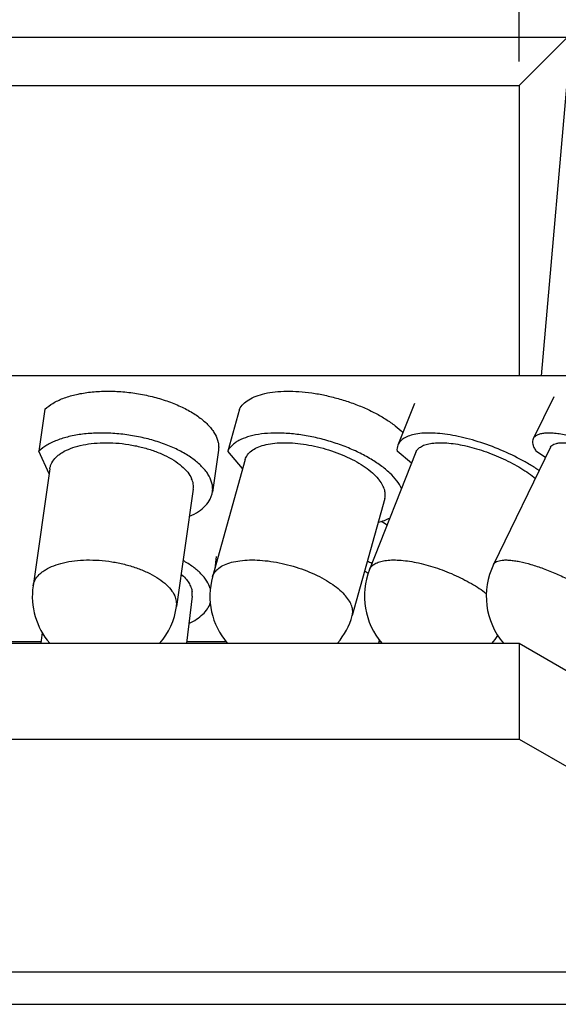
# Model space of a CAD drawing. Header units: millimetres. Extents: x 129 to 224, y 44 to 247.
# Tile 5 of 6: x 161 to 173, y 210 to 230. Entities that reach past the tile are written whole.
import ezdxf
from ezdxf.enums import TextEntityAlignment as Align

# ---------------------------------------------------------------- set-up
doc = ezdxf.new("R2010")
doc.units = ezdxf.units.MM
doc.header["$LTSCALE"] = 23.1
doc.layers.get('0').update_dxf_attribs({"linetype": 'CONTINUOUS'})
doc.layers.add('00_COMPONENTS', color=7, linetype='CONTINUOUS')
doc.layers.add('51__DRAFT_DIMS', color=7, linetype='CONTINUOUS')
doc.styles.get("Standard").update_dxf_attribs({"font": 'simfang.ttf'})
doc.dimstyles.new('DIMSTYLE_1', dxfattribs={"dimtxt": 3, "dimasz": 3, "dimexe": 2.5, "dimexo": 0.5, "dimgap": 0.75, "dimtad": 1, "dimdsep": 46, "dimtxsty": 'STANDARD', "dimblk": '_FILLED', "dimblk1": '_FILLED', "dimblk2": '_FILLED', "dimcen": 0.09, "dimclrt": 3, "dimazin": 2, "dimtp": 0.3, "dimtm": 0.3, "dimtfac": 1, "dimtofl": 0, "dimtmove": 0, "dimatfit": 3, "dimldrblk": '_FILLED', "dimfxl": 1, "dimtolj": 1, "dimarcsym": 0})
doc.dimstyles.new('DIMSTYLE_2', dxfattribs={"dimtxt": 3, "dimasz": 3, "dimexe": 2.5, "dimexo": 0.5, "dimgap": 0.75, "dimtad": 1, "dimdsep": 46, "dimtxsty": 'STANDARD', "dimblk": '_FILLED', "dimblk1": '_FILLED', "dimblk2": '_FILLED', "dimcen": 0.09, "dimclrt": 3, "dimazin": 2, "dimtp": 0.2, "dimtm": 0.2, "dimtfac": 1, "dimtofl": 0, "dimtmove": 0, "dimatfit": 3, "dimldrblk": '_FILLED', "dimfxl": 1, "dimtolj": 1, "dimarcsym": 0})

# ---------------------------------------------------------------- blocks, each defined once
blk = doc.blocks.new('_FILLED')
at = {"color": 0, "linetype": 'ByBlock'}
blk.add_solid([(0, 0), (-1, 0.1666666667), (-1, -0.1666666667)], dxfattribs=at)
blk = doc.blocks.new('*D1')
at = {"layer": '51__DRAFT_DIMS', "color": 4}
for p, q in [((131.7606464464, 229.6880275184), (131.7606464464, 244.7290843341)), ((186.7606464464, 229.6880275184), (186.7606464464, 244.7290843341)), ((131.7606464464, 242.2290843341), (159.2606464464, 242.2290843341)), ((186.7606464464, 242.2290843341), (159.2606464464, 242.2290843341))]:
    blk.add_line(p, q, dxfattribs=at)
at = {"layer": '51__DRAFT_DIMS', "color": 4, "xscale": 3, "yscale": 3, "zscale": 3, "rotation": 180}
blk.add_blockref('_FILLED', (131.7606464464, 242.2290843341), dxfattribs=at)
at = {"layer": '51__DRAFT_DIMS', "color": 4, "xscale": 3, "yscale": 3, "zscale": 3}
blk.add_blockref('_FILLED', (186.7606464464, 242.2290843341), dxfattribs=at)
at = {"layer": '51__DRAFT_DIMS', "color": 3}
blk.add_text('55', height=3, dxfattribs=at).set_placement((161.2606464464, 242.9790843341), align=Align.CENTER)
blk = doc.blocks.new('*D2')
at = {"layer": '51__DRAFT_DIMS', "color": 4}
for p, q in [((146.7606464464, 229.1880275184), (146.7606464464, 238.4302281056)), ((171.7606464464, 229.1880275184), (171.7606464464, 238.4302281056)), ((146.7606464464, 235.9302281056), (159.2606464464, 235.9302281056)), ((171.7606464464, 235.9302281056), (159.2606464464, 235.9302281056))]:
    blk.add_line(p, q, dxfattribs=at)
at = {"layer": '51__DRAFT_DIMS', "color": 4, "xscale": 3, "yscale": 3, "zscale": 3, "rotation": 180}
blk.add_blockref('_FILLED', (146.7606464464, 235.9302281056), dxfattribs=at)
at = {"layer": '51__DRAFT_DIMS', "color": 4, "xscale": 3, "yscale": 3, "zscale": 3}
blk.add_blockref('_FILLED', (171.7606464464, 235.9302281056), dxfattribs=at)
at = {"layer": '51__DRAFT_DIMS', "color": 3}
blk.add_text('25', height=3, dxfattribs=at).set_placement((161.2606464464, 236.6802281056), align=Align.CENTER)

msp = doc.modelspace()

# ---------------------------------------------------------------- hatches: boundary and pattern name
h = msp.add_hatch()
h.set_pattern_fill('DEFAULT__7', color=4, scale=9.2111545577, angle=205, style=0, pattern_type=0)
h.set_pattern_definition([(205, (0, 0), (3.8928021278, -8.3481411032), [])])
edge = h.paths.add_edge_path()
edge.add_line((184.7606464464, 217.1880275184), (183.7606464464, 217.1880275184))
edge.add_line((184.7606464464, 227.6880275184), (184.7606464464, 217.1880275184))
edge.add_line((185.7606464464, 227.6880275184), (184.7606464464, 227.6880275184))
edge.add_line((185.7606464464, 227.6880275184), (185.7606464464, 229.6880275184))
edge.add_line((186.2606464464, 229.6880275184), (185.7606464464, 229.6880275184))
edge.add_line((186.2606464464, 229.6880275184), (186.7606464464, 229.1880275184))
edge.add_line((186.7606464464, 229.1880275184), (186.7606464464, 211.6880275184))
edge.add_line((186.7606464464, 211.6880275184), (183.2606464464, 211.6880275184))
edge.add_line((183.2606464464, 216.3220021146), (183.2606464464, 211.6880275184))
edge.add_line((183.2606464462, 216.3220021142), (183.7606464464, 217.1880275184))
edge = h.paths.add_edge_path()
edge.add_line((134.7606464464, 217.1880275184), (133.7606464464, 217.1880275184))
edge.add_line((135.2606464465, 216.3220021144), (134.7606464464, 217.1880275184))
edge.add_line((135.2606464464, 216.3220021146), (135.2606464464, 211.6880275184))
edge.add_line((135.2606464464, 211.6880275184), (131.7606464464, 211.6880275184))
edge.add_line((131.7606464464, 229.1880275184), (131.7606464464, 211.6880275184))
edge.add_line((132.2606464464, 229.6880275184), (131.7606464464, 229.1880275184))
edge.add_line((132.7606464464, 229.6880275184), (132.2606464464, 229.6880275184))
edge.add_line((132.7606464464, 227.6880275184), (132.7606464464, 229.6880275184))
edge.add_line((133.7606464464, 227.6880275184), (132.7606464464, 227.6880275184))
edge.add_line((133.7606464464, 227.6880275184), (133.7606464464, 217.1880275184))
h = msp.add_hatch()
h.set_pattern_fill('A', color=4, scale=0.9945151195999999, angle=85.00000000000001, style=0, pattern_type=0)
h.set_pattern_definition([(85.00000000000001, (0, 0), (-0.9907306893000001, 0.0866777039), [])])
edge = h.paths.add_edge_path()
edge.add_line((145.7606464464, 229.6880275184), (132.8606464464, 229.6880275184))
edge.add_line((146.7606464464, 228.6880275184), (145.7606464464, 229.6880275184))
edge.add_line((146.7606464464, 228.6880275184), (146.7606464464, 222.6880275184))
edge.add_line((146.7606464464, 222.6880275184), (145.7606464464, 222.6880275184))
edge.add_line((145.7606464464, 222.6880275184), (145.2606464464, 223.1880275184))
edge.add_line((145.2606464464, 226.6880275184), (145.2606464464, 223.1880275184))
edge.add_line((143.7606464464, 226.6880275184), (145.2606464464, 226.6880275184))
edge.add_line((134.4606464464, 221.3186700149), (143.7606464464, 226.6880275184))
edge.add_line((133.9606464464, 221.3186700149), (134.4606464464, 221.3186700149))
edge.add_line((133.9606464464, 227.6880275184), (133.9606464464, 221.3186700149))
edge.add_line((133.9606464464, 227.6880275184), (133.360645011, 227.6880275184))
edge.add_line((133.360645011, 227.6880275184), (132.8606464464, 228.1880260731))
edge.add_line((132.8606464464, 229.6880275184), (132.8606464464, 228.1880260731))
edge = h.paths.add_edge_path()
edge.add_line((185.6606464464, 229.6880275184), (172.7606464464, 229.6880275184))
edge.add_line((185.6606464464, 229.6880275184), (185.6606464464, 228.1880286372))
edge.add_line((185.1606453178, 227.6880275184), (185.6606464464, 228.1880286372))
edge.add_line((185.1606453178, 227.6880275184), (184.5606464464, 227.6880275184))
edge.add_line((184.5606464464, 221.3186700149), (184.5606464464, 227.6880275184))
edge.add_line((184.0606464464, 221.3186700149), (184.5606464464, 221.3186700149))
edge.add_line((174.7606464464, 226.6880275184), (184.0606464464, 221.3186700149))
edge.add_line((173.2606464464, 226.6880275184), (174.7606464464, 226.6880275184))
edge.add_line((173.2606464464, 226.6880275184), (173.2606464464, 223.1880275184))
edge.add_line((172.7606464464, 222.6880275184), (173.2606464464, 223.1880275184))
edge.add_line((172.7606464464, 222.6880275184), (171.7606464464, 222.6880275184))
edge.add_line((171.7606464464, 228.6880275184), (171.7606464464, 222.6880275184))
edge.add_line((171.7606464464, 228.6880275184), (172.7606464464, 229.6880275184))
h = msp.add_hatch()
h.set_pattern_fill('DEFAULT__6', color=4, scale=8.4, angle=45, style=0, pattern_type=0)
h.set_pattern_definition([(45, (0, 0), (-5.939696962, 5.939696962), [])])
edge = h.paths.add_edge_path()
edge.add_line((184.5106464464, 217.6210402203), (173.7606464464, 223.8275556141))
edge.add_line((184.2606464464, 217.1880275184), (184.5106464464, 217.6210402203))
edge.add_line((184.2606464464, 217.1880275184), (173.5106464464, 223.3945429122))
edge.add_line((173.5106464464, 223.3945429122), (173.7606464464, 223.8275556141))
edge = h.paths.add_edge_path()
edge.add_line((144.7606464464, 223.8275556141), (134.0106464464, 217.6210402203))
edge.add_line((145.0106464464, 223.3945429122), (144.7606464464, 223.8275556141))
edge.add_line((145.0106464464, 223.3945429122), (134.2606464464, 217.1880275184))
edge.add_line((134.2606464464, 217.1880275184), (134.0106464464, 217.6210402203))
h = msp.add_hatch()
h.set_pattern_fill('DEFAULT__1', color=4, scale=8.4309362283, angle=245, style=0, pattern_type=0)
h.set_pattern_definition([(245, (0, 0), (7.6410231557, -3.5630676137), [])])
edge = h.paths.add_edge_path()
edge.add_line((186.7606464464, 211.6880275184), (182.0298530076, 211.6880275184))
edge.add_line((186.7606464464, 211.6880275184), (186.7606464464, 209.6880275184))
edge.add_line((186.7606464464, 209.6880275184), (182.6003924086, 209.6880275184))
edge.add_arc((182.6003924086, 214.6880275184), 5, 239.9999999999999, 269.9999999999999)
edge.add_line((171.7606464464, 215.1728550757), (180.1003924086, 210.3579004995))
edge.add_line((171.7606464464, 217.1528550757), (171.7606464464, 215.1728550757))
edge.add_line((171.7606464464, 217.1528550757), (180.5298530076, 212.089951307))
edge.add_arc((182.0298530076, 214.6880275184), 3, 240, 270)
edge = h.paths.add_edge_path()
edge.add_line((136.4914398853, 211.6880275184), (131.7606464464, 211.6880275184))
edge.add_arc((136.4914398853, 214.6880275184), 3, 270, 300)
edge.add_line((146.7606464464, 217.1528550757), (137.9914398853, 212.089951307))
edge.add_line((146.7606464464, 217.1528550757), (146.7606464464, 215.1728550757))
edge.add_line((146.7606464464, 215.1728550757), (138.4209004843, 210.3579004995))
edge.add_arc((135.9209004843, 214.6880275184), 5, 270, 300)
edge.add_line((135.9209004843, 209.6880275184), (131.7606464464, 209.6880275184))
edge.add_line((131.7606464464, 211.6880275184), (131.7606464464, 209.6880275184))

# ---------------------------------------------------------------- linework, layer by layer
at = {"layer": '00_COMPONENTS', "color": 7}
for p, q in [((132.2606464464, 229.6880275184), (186.2606464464, 229.6880275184)), ((171.7606464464, 228.6880275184), (172.7606464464, 229.6880275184)), ((146.7606464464, 228.6880275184), (171.7606464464, 228.6880275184)), ((171.7606464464, 228.6880275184), (171.7606464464, 222.6880275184)), ((172.7606464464, 222.6880275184), (145.7606464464, 222.6880275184)), ((172.474779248, 222.2502493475), (172.0526315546, 221.3842239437)), ((161.9441589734, 221.9944445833), (161.8198434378, 221.1284191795)), ((165.9699013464, 221.9944445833), (165.7290511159, 221.1284191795)), ((169.5914942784, 222.1160495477), (169.2492428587, 221.2500241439)), ((172.412188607, 221.2089563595), (171.2301750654, 218.7840852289)), ((162.0304193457, 220.6574000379), (161.8198434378, 221.1284191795)), ((165.535659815, 221.1477559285), (165.4113442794, 220.2817305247)), ((166.0362099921, 220.7667103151), (165.7290511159, 221.1284191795)), ((169.6212463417, 221.1030091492), (168.6629423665, 218.6781380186)), ((169.5321973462, 220.8776815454), (169.2318251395, 221.1284191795)), ((172.3070232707, 220.99321231), (172.1080733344, 221.1284191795)), ((162.0458419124, 220.7648390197), (161.6977584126, 218.3399678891)), ((166.0881898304, 220.9536142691), (165.4138091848, 218.5287431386)), ((165.0154028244, 220.3385668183), (164.6673193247, 217.9136956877)), ((168.978495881, 220.1497915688), (168.3041152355, 217.7249204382)), ((165.4888189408, 218.9484546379), (165.4588872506, 218.6908303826)), ((164.9908737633, 218.1285921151), (164.8775092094, 217.1528550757)), ((161.8834206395, 217.3774262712), (161.8573291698, 217.1528550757)), ((146.7606464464, 217.1528550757), (171.7606464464, 217.1528550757)), ((160.7593372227, 217.1880275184), (161.8614156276, 217.1880275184)), ((164.8815956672, 217.1880275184), (165.6896181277, 217.1880275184)), ((168.861606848, 217.2225336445), (168.8457446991, 217.1528550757)), ((168.8537516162, 217.1880275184), (168.8881211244, 217.1880275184)), ((171.7606464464, 217.1528550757), (180.5298530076, 212.089951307)), ((171.7606464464, 217.1528550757), (171.7606464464, 215.1728550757)), ((146.7606464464, 215.1728550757), (171.7606464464, 215.1728550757)), ((171.7606464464, 215.1728550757), (180.1003924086, 210.3579004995)), ((131.7606464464, 209.6880275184), (186.7606464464, 209.6880275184))]:
    msp.add_line(p, q, dxfattribs=at)
at = {"layer": '00_COMPONENTS', "color": 4}
msp.add_line((138.4209004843, 210.3579004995), (180.1003924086, 210.3579004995), dxfattribs=at)
at = {"layer": '00_COMPONENTS', "color": 7}
for centre, radius, start, end in [((167.5956502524, 217.275724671), 2.7289569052, 58.36632343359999, 61.4708248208), ((167.2930056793, 216.2173750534), 2.948312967, 61.22966565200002, 63.30685928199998), ((172.578514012, 218.1268317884), 1.5, 154.0128881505, 220.5082509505), ((166.8589622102, 218.1268317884), 1.5, 164.4582249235, 220.3375205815), ((170.0579554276, 218.1268317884), 1.5, 158.4361723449, 220.5114860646), ((167.5600489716, 217.0151011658), 1.9122098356, 55.837003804, 58.4643085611), ((163.1825388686, 218.1268317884), 1.5, 171.831153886, 220.5050894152), ((163.1825388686, 218.1268317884), 1.5, 319.5033953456, 351.831153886), ((166.8589622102, 218.1268317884), 1.5, 319.5904687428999, 344.4582249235), ((170.0579554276, 218.1268317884), 1.5, 319.501447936, 327.1745840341)]:
    msp.add_arc(centre, radius, start, end, dxfattribs=at)
for points, knots in [([(161.9441589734, 221.9944445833), (161.9931556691, 222.0411403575), (162.1116784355, 222.1271902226), (162.3225851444, 222.2259827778), (162.5721739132, 222.3008957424), (162.8533543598, 222.3498108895), (163.1581159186, 222.3714003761), (163.4775493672, 222.3649907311), (163.8022506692, 222.3307572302), (164.1226208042, 222.269704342), (164.4291973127, 222.1836434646), (164.7129539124, 222.0751327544), (164.9656520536, 221.9473370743), (165.1799730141, 221.8039497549), (165.3263044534, 221.6704005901), (165.4165155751, 221.5587060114), (165.483959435, 221.4526740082), (165.5282536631, 221.3407691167), (165.5422758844, 221.2284829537), (165.5394532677, 221.1741797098), (165.5356597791, 221.1477559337)], [0, 0, 0, 0, 0.048300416, 0.1034984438, 0.1655454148, 0.2337023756, 0.3067702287, 0.3832397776, 0.4614107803, 0.5394932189, 0.6157017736, 0.6883504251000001, 0.755954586, 0.8173521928, 0.8718629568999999, 0.8965438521, 0.9195932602, 0.9614437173, 0.9809503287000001, 1, 1, 1, 1]), ([(165.9699013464, 221.9944445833), (165.9895505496, 222.033383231), (166.0459280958, 222.1089412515), (166.1652920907, 222.1996187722), (166.318907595, 222.2719300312), (166.5036294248, 222.3250818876), (166.7158183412, 222.358354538), (166.9510847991, 222.3710882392), (167.2044080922, 222.3630077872), (167.4702853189, 222.3342630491), (167.7428893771, 222.2854642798), (168.0162200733, 222.2176724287), (168.2842517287, 222.132378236), (168.5410801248, 222.031465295), (168.7810574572, 221.917169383), (168.9989542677, 221.7919995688), (169.1900085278, 221.6587299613), (169.3026601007, 221.561292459), (169.3528253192, 221.5115363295)], [0, 0, 0, 0, 0.0353786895, 0.075044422, 0.1205002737, 0.1723314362, 0.2304620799, 0.2943599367, 0.3631742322, 0.4358293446, 0.5110946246, 0.5876418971, 0.6640970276, 0.7390891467, 0.8113000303, 0.8795162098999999, 0.9426876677, 1, 1, 1, 1]), ([(165.4113442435, 220.2817305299), (165.4151377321, 220.3081543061), (165.4179603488, 220.3624575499), (165.4039381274, 220.4747437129), (165.3596438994, 220.5866486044), (165.2922000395, 220.6926806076), (165.2019889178, 220.8043751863), (165.0556574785, 220.9379243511), (164.841336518, 221.0813116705), (164.5886383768, 221.2091073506), (164.304881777, 221.3176180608), (163.9983052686, 221.4036789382), (163.6779351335, 221.4647318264), (163.3532338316, 221.4989653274), (163.033800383, 221.5053749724), (162.7290388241, 221.4837854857), (162.4478583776, 221.4348703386), (162.1982696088, 221.359957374), (161.9873628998, 221.2611648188), (161.8688401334, 221.1751149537), (161.8198434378, 221.1284191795)], [0, 0, 0, 0, 0.0190496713, 0.0385562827, 0.0804067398, 0.1034561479, 0.1281370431, 0.1826478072, 0.244045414, 0.3116495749, 0.3842982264, 0.4605067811, 0.5385892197, 0.6167602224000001, 0.6932297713, 0.7662976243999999, 0.8344545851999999, 0.8965015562, 0.9516995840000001, 1, 1, 1, 1]), ([(169.3262967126, 220.3552473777), (169.3001453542, 220.4116233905), (169.2271719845, 220.525853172), (169.0791051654, 220.6844530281), (168.8885378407, 220.8392378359), (168.6605387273, 220.9860274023), (168.4012301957, 221.1209009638), (168.117757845, 221.2400781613), (167.8180025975, 221.3402190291), (167.5103415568, 221.4185097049), (167.2033837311, 221.4727661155), (166.9056957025, 221.5014948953), (166.6255468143, 221.5039425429), (166.3705442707, 221.4800648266), (166.147574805, 221.4305331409), (165.9871660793, 221.366335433), (165.8824395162, 221.3017343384), (165.8184772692, 221.2496157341), (165.766630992, 221.1922958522), (165.7399451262, 221.150007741), (165.7290511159, 221.1284191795)], [0, 0, 0, 0, 0.0459109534, 0.0991893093, 0.1597397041, 0.2268060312, 0.299190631, 0.3753991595, 0.4537480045, 0.5324543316, 0.6097191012, 0.6838090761, 0.7531433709, 0.8163924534, 0.8726044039, 0.9213894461, 0.9431354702, 0.9632964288, 0.9821357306, 1, 1, 1, 1]), ([(172.1756158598, 220.7229797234), (172.1132997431, 220.7658711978), (171.9824246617, 220.8497192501), (171.7018809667, 221.0077291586), (171.3257676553, 221.1822530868), (170.9335336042, 221.3209371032), (170.6182904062, 221.406059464), (170.3915354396, 221.4542150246), (170.1758298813, 221.4865922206), (169.9749268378, 221.5026519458), (169.7922714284, 221.5021457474), (169.6308960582, 221.4851152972), (169.4932818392, 221.4517063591), (169.3813961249, 221.402193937), (169.3091460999, 221.3452613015), (169.2691802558, 221.2925357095), (169.2549214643, 221.2643945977), (169.2492422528, 221.2500243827)], [0, 0, 0, 0, 0.071603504, 0.1470063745, 0.3046341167, 0.4633674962, 0.5401249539, 0.6135750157, 0.6826569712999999, 0.7464376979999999, 0.8041589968, 0.8553030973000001, 0.8996941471, 0.9376671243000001, 0.9703364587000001, 0.9853748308, 1, 1, 1, 1]), ([(172.0526323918, 221.3842235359), (172.0447741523, 221.3680976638), (172.0351245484, 221.3300928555), (172.0415645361, 221.2674120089), (172.0664802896, 221.1984546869), (172.0925769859, 221.152496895), (172.1080733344, 221.1284191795)], [0, 0, 0, 0, 0.1976025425, 0.420061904, 0.6845897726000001, 1, 1, 1, 1]), ([(174.1014682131, 220.9504929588), (173.9860900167, 221.009418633), (173.7550660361, 221.1195490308), (173.4091156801, 221.2617236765), (173.078054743, 221.3750603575), (172.8164389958, 221.4444122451), (172.6250766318, 221.4804021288), (172.4991751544, 221.4966750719), (172.3863878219, 221.5032051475), (172.2877784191, 221.4999447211), (172.2041601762, 221.4869159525), (172.1360504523, 221.4639962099), (172.0838863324, 221.4306900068), (172.0603776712, 221.4001176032), (172.0526323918, 221.3842235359)], [0, 0, 0, 0, 0.1779582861, 0.351347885, 0.5134926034, 0.6583215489, 0.7226352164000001, 0.780845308, 0.8325841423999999, 0.8776596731, 0.9161297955, 0.9484464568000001, 0.9757133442, 1, 1, 1, 1]), ([(162.0458416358, 220.7648390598), (162.0489093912, 220.7862097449), (162.059180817, 220.8290118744), (162.0962387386, 220.912954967), (162.1572572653, 220.9894010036), (162.2351013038, 221.055730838), (162.3323806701, 221.1211632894), (162.4789364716, 221.1901208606), (162.6810204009, 221.2503550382), (162.9091749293, 221.2890942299), (163.1564643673, 221.3051625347), (163.4153481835, 221.2980542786), (163.6778231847, 221.2679699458), (163.9357579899, 221.2158370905), (164.1811662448, 221.1432815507), (164.4064930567, 221.0525502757), (164.6048781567, 220.9464466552), (164.7704275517, 220.8280140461), (164.8982709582, 220.7006665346), (164.9595124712, 220.6055195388), (164.9807295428, 220.5580608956)], [0, 0, 0, 0, 0.0191877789, 0.0388588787, 0.0811856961, 0.1045729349, 0.1296580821, 0.1851568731, 0.24771795, 0.3165573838, 0.3903938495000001, 0.4676178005, 0.546421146, 0.6249084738, 0.7012016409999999, 0.7735455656, 0.8404236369, 0.9006987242, 0.9537982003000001, 1, 1, 1, 1]), ([(166.0881914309, 220.9536138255), (166.0929152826, 220.9706023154), (166.1057158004, 221.0042168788), (166.1446103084, 221.0685465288), (166.2191530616, 221.140913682), (166.338604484, 221.2082176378), (166.4872368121, 221.2584213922), (166.6617316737, 221.2906787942), (166.8580386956, 221.3043933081), (167.0713782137, 221.2992073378), (167.2964350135, 221.2752304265), (167.5275348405, 221.2330423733), (167.7588206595, 221.1736988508), (167.9844205, 221.0987035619), (168.198614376, 221.0099647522), (168.3959874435, 220.909748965), (168.571612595, 220.8005758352), (168.721103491, 220.6852229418), (168.8061321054, 220.6008815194), (168.8424948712, 220.5580608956)], [0, 0, 0, 0, 0.0172345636, 0.0349246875, 0.0731353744, 0.1171175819, 0.1679584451, 0.225791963, 0.2901083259, 0.3599621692, 0.4341088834, 0.5111023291, 0.5893735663, 0.6673008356, 0.7432765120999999, 0.8157745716, 0.8834240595, 0.9450924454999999, 1, 1, 1, 1]), ([(169.2492422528, 221.2500243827), (169.241841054, 221.2312969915), (169.2313384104, 221.1909900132), (169.2303170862, 221.1494394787), (169.2318251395, 221.1284191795)], [0, 0, 0, 0, 0.4886260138, 1, 1, 1, 1]), ([(169.6212479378, 221.1030085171), (169.6260861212, 221.1152483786), (169.6384468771, 221.1392071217), (169.6737733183, 221.183833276), (169.7384473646, 221.2310353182), (169.83839512, 221.2702757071), (169.9613930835, 221.2947400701), (170.1054108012, 221.304135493), (170.2678501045, 221.2983771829), (170.4455469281, 221.2775285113), (170.6349390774, 221.2419773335), (170.8321906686, 221.1924203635), (171.1016072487, 221.1085432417), (171.3660643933, 221.0027807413), (171.6182219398, 220.8779633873), (171.7938308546, 220.7783586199), (171.9535594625, 220.67424984), (172.0516610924, 220.5999722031), (172.0971131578, 220.5622904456)], [0, 0, 0, 0, 0.014572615, 0.0296231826, 0.0626828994, 0.1016864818, 0.1477233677, 0.2009973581, 0.2611501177, 0.3274521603, 0.3989155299, 0.4743679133, 0.5525083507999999, 0.7112305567, 0.7890294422, 0.8639218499, 0.9346286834, 1, 1, 1, 1]), ([(172.4121891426, 221.2089560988), (172.4183618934, 221.2216227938), (172.4371745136, 221.2459824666), (172.4789548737, 221.2723977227), (172.5335291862, 221.2904606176), (172.6005503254, 221.3005772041), (172.6795976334, 221.3028440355), (172.7700045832, 221.297238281), (172.8709006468, 221.2838070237), (173.0241683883, 221.2544136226), (173.2334991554, 221.1981663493), (173.4980568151, 221.106627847), (173.7739552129, 220.9921471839), (173.957959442, 220.9035902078), (174.0497211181, 220.8562555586)], [0, 0, 0, 0, 0.0242008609, 0.0514207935, 0.0837454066, 0.1222751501, 0.1674522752, 0.2193253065, 0.2776868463, 0.3421547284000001, 0.4872466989, 0.6494828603, 0.8226658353, 1, 1, 1, 1]), ([(165.015403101, 220.3385667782), (165.0205472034, 220.3744017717), (165.0194203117, 220.4505458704), (164.9964941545, 220.5227983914), (164.9807295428, 220.5580608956)], [0, 0, 0, 0, 0.4838051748, 1, 1, 1, 1]), ([(168.9784942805, 220.1497920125), (168.9827161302, 220.164975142), (168.988722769, 220.1964299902), (168.9905260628, 220.2628000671), (168.9720526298, 220.3512782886), (168.9205962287, 220.4574337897), (168.8710723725, 220.5244081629), (168.8424948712, 220.5580608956)], [0, 0, 0, 0, 0.1057557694, 0.2137594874, 0.443909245, 0.7037238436, 1, 1, 1, 1]), ([(164.9355840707, 219.779704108), (165.000633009, 219.8083529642), (165.1194242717, 219.8710288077), (165.267640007, 219.9903590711), (165.3546756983, 220.1075469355), (165.396033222, 220.2063228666), (165.4077365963, 220.2566012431), (165.4113442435, 220.2817305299)], [0, 0, 0, 0, 0.2958954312, 0.5559960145, 0.7863317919, 0.89431544, 1, 1, 1, 1]), ([(168.8420613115, 219.6576083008), (168.8856732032, 219.6683864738), (168.9682510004, 219.6926944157), (169.0477651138, 219.7259259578), (169.0844146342, 219.7443219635)], [0, 0, 0, 0, 0.5227896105, 1, 1, 1, 1]), ([(165.3675037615, 218.2851791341), (165.3504373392, 218.3394555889), (165.2961761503, 218.4496952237), (165.1721660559, 218.6003426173), (165.0053408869, 218.7423351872), (164.87495132, 218.8249099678), (164.804132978, 218.8644912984)], [0, 0, 0, 0, 0.2068424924, 0.4406271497, 0.7050614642, 1, 1, 1, 1]), ([(164.7639414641, 218.5838416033), (164.7954275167, 218.5563191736), (164.852560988, 218.5001971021), (164.9218552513, 218.4085162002), (164.9693713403, 218.3145898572), (164.9862039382, 218.2493859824), (164.9902548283, 218.2176200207)], [0, 0, 0, 0, 0.2855558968, 0.5449987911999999, 0.7813351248, 1, 1, 1, 1]), ([(164.9908703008, 218.1285925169), (164.9917218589, 218.1359302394), (164.9942424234, 218.1655497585), (164.9930796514, 218.1954685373), (164.9902548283, 218.2176200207)], [0, 0, 0, 0, 0.2485701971, 1, 1, 1, 1]), ([(164.9250815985, 217.5613028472), (164.9798051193, 217.587506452), (165.0809236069, 217.6436946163), (165.2109962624, 217.7455326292), (165.3088625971, 217.8590352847), (165.352082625, 217.9441642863), (165.3665787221, 217.9868463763)], [0, 0, 0, 0, 0.2896877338, 0.5502240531, 0.7847808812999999, 1, 1, 1, 1])]:
    msp.add_open_spline(points, degree=3, knots=knots, dxfattribs=at)
at = {"layer": '00_COMPONENTS', "color": 4}
for points, knots in [([(161.697758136, 218.3399679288), (161.7008258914, 218.361338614), (161.7110973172, 218.4041407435), (161.7481552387, 218.4880838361), (161.8091737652, 218.5645298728), (161.8870178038, 218.6308597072), (161.98429717, 218.6962921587), (162.1308529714, 218.7652497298), (162.3329369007, 218.8254839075), (162.5610914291, 218.8642230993), (162.8083808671, 218.8802914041), (163.0672646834, 218.8731831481), (163.3297396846, 218.8430988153), (163.5876744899, 218.79096596), (163.8330827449, 218.7184104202), (164.0584095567, 218.6276791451), (164.2567946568, 218.5215755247), (164.4223440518, 218.4031429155), (164.5501874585, 218.275795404), (164.6114289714, 218.1806484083), (164.6326460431, 218.133189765)], [0, 0, 0, 0, 0.0191877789, 0.0388588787, 0.0811856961, 0.1045729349, 0.1296580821, 0.1851568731, 0.2477179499, 0.3165573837, 0.3903938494, 0.4676178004, 0.546421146, 0.6249084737, 0.7012016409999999, 0.7735455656, 0.8404236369, 0.9006987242, 0.9537982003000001, 1, 1, 1, 1]), ([(165.413810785, 218.5287426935), (165.4185346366, 218.5457311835), (165.4313351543, 218.579345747), (165.470229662, 218.6436753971), (165.5447724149, 218.7160425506), (165.664223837, 218.7833465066), (165.812856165, 218.8335502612), (165.9873510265, 218.8658076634), (166.1836580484, 218.8795221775), (166.3969975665, 218.8743362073), (166.6220543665, 218.8503592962), (166.8531541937, 218.808171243), (167.0844400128, 218.7488277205), (167.3100398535, 218.6738324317), (167.5242337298, 218.585093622), (167.7216067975, 218.4848778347), (167.8972319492, 218.3757047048), (168.0467228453, 218.2603518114), (168.1317514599, 218.1760103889), (168.1681142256, 218.133189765)], [0, 0, 0, 0, 0.0172345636, 0.0349246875, 0.0731353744, 0.1171175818, 0.1679584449, 0.2257919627, 0.2901083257, 0.3599621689, 0.4341088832, 0.5111023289, 0.5893735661, 0.6673008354, 0.7432765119, 0.8157745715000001, 0.8834240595, 0.9450924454, 1, 1, 1, 1]), ([(168.6629439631, 218.6781373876), (168.6676499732, 218.6900428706), (168.6795937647, 218.7133512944), (168.7134863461, 218.7568629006), (168.775257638, 218.8032519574), (168.8708030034, 218.8424888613), (168.9883655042, 218.8677354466), (169.1261065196, 218.8787296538), (169.2816811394, 218.8753701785), (169.452235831, 218.8576868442), (169.7016670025, 218.8142635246), (170.0259071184, 218.7266292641), (170.4084128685, 218.5803301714), (170.7119669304, 218.4279191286), (170.9325643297, 218.2919109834), (171.0331556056, 218.2204975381), (171.0803114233, 218.1841510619)], [0, 0, 0, 0, 0.0145785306, 0.0296102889, 0.0624905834, 0.1010701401, 0.1464501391, 0.198886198, 0.2580912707, 0.3234183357, 0.3939687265, 0.5462331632, 0.7050250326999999, 0.8596581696, 0.9321994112, 1, 1, 1, 1]), ([(171.2301756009, 218.7840849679), (171.2361577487, 218.7963605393), (171.2541473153, 218.8199796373), (171.293966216, 218.845994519), (171.3459166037, 218.8641409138), (171.4096438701, 218.8747979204), (171.4847738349, 218.8780606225), (171.5707152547, 218.8739047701), (171.6666960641, 218.8623686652), (171.8127668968, 218.8361692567), (172.0128977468, 218.7847913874), (172.2668860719, 218.7000033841), (172.5334965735, 218.5928768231), (172.7120513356, 218.5096222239), (172.8015145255, 218.4649725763)], [0, 0, 0, 0, 0.0244937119, 0.0518789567, 0.0841910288, 0.1225363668, 0.1673876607, 0.2188323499, 0.2767037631, 0.3406672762, 0.4849008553, 0.6468243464, 0.8206572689, 1, 1, 1, 1]), ([(164.6673196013, 217.913695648), (164.6724637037, 217.9495306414), (164.6713368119, 218.02567474), (164.6484106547, 218.0979272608), (164.6326460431, 218.133189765)], [0, 0, 0, 0, 0.4838051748, 1, 1, 1, 1]), ([(168.3041136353, 217.7249208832), (168.308335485, 217.7401040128), (168.3143421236, 217.7715588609), (168.3161454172, 217.8379289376), (168.297671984, 217.9264071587), (168.2462155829, 218.0325626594), (168.1966917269, 218.0995370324), (168.1681142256, 218.133189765)], [0, 0, 0, 0, 0.1057557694, 0.2137594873, 0.4439092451, 0.7037238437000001, 1, 1, 1, 1])]:
    msp.add_open_spline(points, degree=3, knots=knots, dxfattribs=at)

# ---------------------------------------------------------------- dimensions: what is measured, and where the dimension line sits
at = {"layer": '51__DRAFT_DIMS', "color": 4}
for base, p1, p2, dimstyle, picture, middle in [((186.7606464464, 242.2290843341), (131.7606464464, 229.1880275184), (186.7606464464, 229.1880275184), 'DIMSTYLE_1', '*D1', (161.2606464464, 242.2290843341)), ((171.7606464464, 235.9302281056), (146.7606464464, 228.6880275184), (171.7606464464, 228.6880275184), 'DIMSTYLE_2', '*D2', (161.2606464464, 235.9302281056))]:
    dim = msp.add_linear_dim(base=base, p1=p1, p2=p2, text='%%c<>', dimstyle=dimstyle, dxfattribs=at)
    dim.commit()
    dim.dimension.update_dxf_attribs({"geometry": picture, "text_midpoint": middle, "dimtype": 160})

doc.saveas('drawing.dxf')
